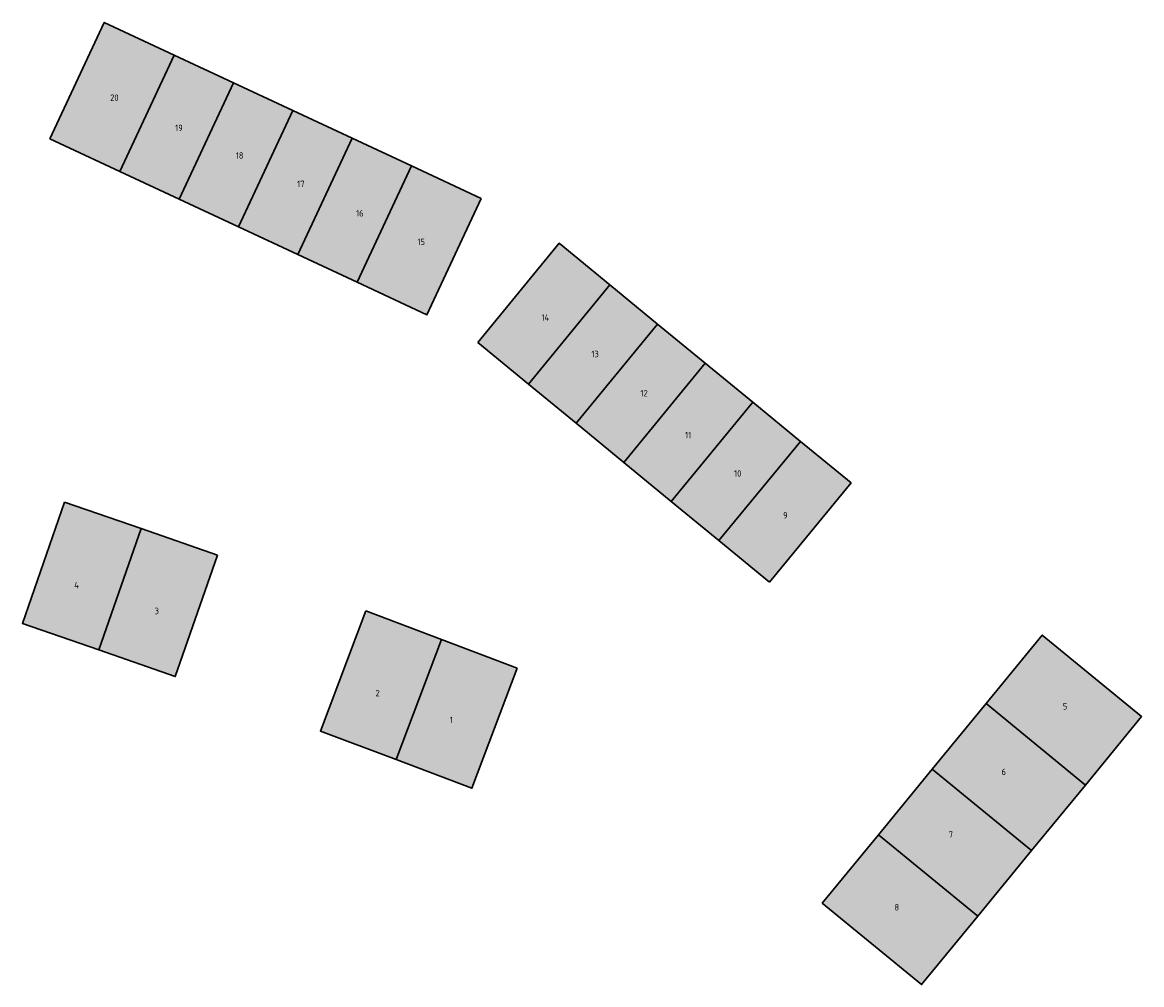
# Model space of a CAD drawing. Header units: metres. Extents: x 167440 to 167858, y 462545 to 462910.
# Tile 11 of 14: x 167666 to 167753, y 462675 to 462750. Entities that reach past the tile are written whole.
import ezdxf

# ---------------------------------------------------------------- set-up
doc = ezdxf.new("R2010")
doc.units = ezdxf.units.M
doc.header["$LTSCALE"] = 0.2
for name, color, linetype, lineweight in [('B-RO-OG-BEBOUWING_HUISNUMMER-T18', 10, 'Continuous', 18), ('B-RO-OG-BEBOUWING_WONINGBOUW-A', 254, 'Continuous', 18), ('B-RO-OG-BEBOUWING_WONINGBOUW-G', 5, 'Continuous', 18)]:
    doc.layers.add(name, color=color, linetype=linetype, lineweight=lineweight)
doc.styles.add('NLCS-ISO-M200-T25', font='NLCS-ISO.ttf', dxfattribs={"height": 0.5})

msp = doc.modelspace()

# ---------------------------------------------------------------- hatches: boundary and pattern name
at = {"layer": 'B-RO-OG-BEBOUWING_WONINGBOUW-A'}
h = msp.add_hatch(color=256, dxfattribs=at)
h.dxf.hatch_style = 1
h.paths.add_polyline_path([(167668.451, 462740.684), (167673.886, 462738.142), (167678.121, 462747.201), (167672.686, 462749.742)])
h = msp.add_hatch(color=256, dxfattribs=at)
h.dxf.hatch_style = 1
h.paths.add_polyline_path([(167673.886, 462738.142), (167678.506, 462735.982), (167682.741, 462745.041), (167678.121, 462747.201)])
h = msp.add_hatch(color=256, dxfattribs=at)
h.dxf.hatch_style = 1
h.paths.add_polyline_path([(167687.361, 462742.881), (167682.741, 462745.041), (167678.506, 462735.982), (167683.126, 462733.822)])
h = msp.add_hatch(color=256, dxfattribs=at)
h.dxf.hatch_style = 1
h.paths.add_polyline_path([(167683.126, 462733.822), (167687.746, 462731.662), (167691.981, 462740.721), (167687.361, 462742.881)])
h = msp.add_hatch(color=256, dxfattribs=at)
h.dxf.hatch_style = 1
h.paths.add_polyline_path([(167691.981, 462740.721), (167696.601, 462738.561), (167692.366, 462729.502), (167687.746, 462731.662)])
h = msp.add_hatch(color=256, dxfattribs=at)
h.dxf.hatch_style = 1
h.paths.add_polyline_path([(167702.036, 462736.019), (167696.601, 462738.561), (167692.366, 462729.502), (167697.801, 462726.961)])
h = msp.add_hatch(color=256, dxfattribs=at)
h.dxf.hatch_style = 1
h.paths.add_polyline_path([(167701.76, 462724.809), (167705.7, 462721.572), (167712.049, 462729.298), (167708.108, 462732.536)])
h = msp.add_hatch(color=256, dxfattribs=at)
h.dxf.hatch_style = 1
h.paths.add_polyline_path([(167705.7, 462721.572), (167709.409, 462718.524), (167715.757, 462726.251), (167712.049, 462729.298)])
h = msp.add_hatch(color=256, dxfattribs=at)
h.dxf.hatch_style = 1
h.paths.add_polyline_path([(167709.409, 462718.524), (167713.118, 462715.477), (167719.466, 462723.203), (167715.757, 462726.251)])
h = msp.add_hatch(color=256, dxfattribs=at)
h.dxf.hatch_style = 1
h.paths.add_polyline_path([(167716.826, 462712.43), (167713.118, 462715.477), (167719.466, 462723.203), (167723.175, 462720.156)])
h = msp.add_hatch(color=256, dxfattribs=at)
h.dxf.hatch_style = 1
h.paths.add_polyline_path([(167720.535, 462709.383), (167716.826, 462712.43), (167723.175, 462720.156), (167726.883, 462717.109)])
h = msp.add_hatch(color=256, dxfattribs=at)
h.dxf.hatch_style = 1
h.paths.add_polyline_path([(167724.475, 462706.145), (167720.535, 462709.383), (167726.883, 462717.109), (167730.824, 462713.871)])
h = msp.add_hatch(color=256, dxfattribs=at)
h.dxf.hatch_style = 1
h.paths.add_polyline_path([(167669.594, 462712.385), (167675.545, 462710.315), (167672.259, 462700.871), (167666.309, 462702.94)])
h = msp.add_hatch(color=256, dxfattribs=at)
h.dxf.hatch_style = 1
h.paths.add_polyline_path([(167681.495, 462708.245), (167675.545, 462710.315), (167672.259, 462700.871), (167678.209, 462698.801)])
h = msp.add_hatch(color=256, dxfattribs=at)
h.dxf.hatch_style = 1
h.paths.add_polyline_path([(167693.045, 462703.909), (167698.939, 462701.684), (167695.406, 462692.328), (167689.512, 462694.554)])
h = msp.add_hatch(color=256, dxfattribs=at)
h.dxf.hatch_style = 1
h.paths.add_polyline_path([(167749.059, 462690.343), (167741.329, 462696.687), (167745.707, 462702.02), (167753.437, 462695.676)])
h = msp.add_hatch(color=256, dxfattribs=at)
h.dxf.hatch_style = 1
h.paths.add_polyline_path([(167704.833, 462699.458), (167698.939, 462701.684), (167695.406, 462692.328), (167701.3, 462690.103)])
h = msp.add_hatch(color=256, dxfattribs=at)
h.dxf.hatch_style = 1
h.paths.add_polyline_path([(167744.872, 462685.241), (167737.142, 462691.585), (167741.329, 462696.687), (167749.059, 462690.343)])
h = msp.add_hatch(color=256, dxfattribs=at)
h.dxf.hatch_style = 1
h.paths.add_polyline_path([(167740.685, 462680.139), (167732.955, 462686.483), (167737.142, 462691.585), (167744.872, 462685.241)])
h = msp.add_hatch(color=256, dxfattribs=at)
h.dxf.hatch_style = 1
h.paths.add_polyline_path([(167740.685, 462680.139), (167732.955, 462686.483), (167728.578, 462681.149), (167736.308, 462674.805)])

# ---------------------------------------------------------------- linework, layer by layer
at = {"layer": 'B-RO-OG-BEBOUWING_WONINGBOUW-G', "lineweight": 30}
for points in [[(167668.451, 462740.684), (167673.886, 462738.142), (167678.121, 462747.201), (167672.686, 462749.742)], [(167673.886, 462738.142), (167678.506, 462735.982), (167682.741, 462745.041), (167678.121, 462747.201)], [(167687.361, 462742.881), (167682.741, 462745.041), (167678.506, 462735.982), (167683.126, 462733.822)], [(167683.126, 462733.822), (167687.746, 462731.662), (167691.981, 462740.721), (167687.361, 462742.881)], [(167691.981, 462740.721), (167696.601, 462738.561), (167692.366, 462729.502), (167687.746, 462731.662)], [(167702.036, 462736.019), (167696.601, 462738.561), (167692.366, 462729.502), (167697.801, 462726.961)], [(167701.76, 462724.809), (167705.7, 462721.572), (167712.049, 462729.298), (167708.108, 462732.536)], [(167705.7, 462721.572), (167709.409, 462718.524), (167715.757, 462726.251), (167712.049, 462729.298)], [(167709.409, 462718.524), (167713.118, 462715.477), (167719.466, 462723.203), (167715.757, 462726.251)], [(167716.826, 462712.43), (167713.118, 462715.477), (167719.466, 462723.203), (167723.175, 462720.156)], [(167720.535, 462709.383), (167716.826, 462712.43), (167723.175, 462720.156), (167726.883, 462717.109)], [(167724.475, 462706.145), (167720.535, 462709.383), (167726.883, 462717.109), (167730.824, 462713.871)], [(167669.594, 462712.385), (167675.545, 462710.315), (167672.259, 462700.871), (167666.309, 462702.94)], [(167681.495, 462708.245), (167675.545, 462710.315), (167672.259, 462700.871), (167678.209, 462698.801)], [(167693.045, 462703.909), (167698.939, 462701.684), (167695.406, 462692.328), (167689.512, 462694.554)], [(167749.059, 462690.343), (167741.329, 462696.687), (167745.707, 462702.02), (167753.437, 462695.676)], [(167704.833, 462699.458), (167698.939, 462701.684), (167695.406, 462692.328), (167701.3, 462690.103)], [(167744.872, 462685.241), (167737.142, 462691.585), (167741.329, 462696.687), (167749.059, 462690.343)], [(167740.685, 462680.139), (167732.955, 462686.483), (167737.142, 462691.585), (167744.872, 462685.241)], [(167740.685, 462680.139), (167732.955, 462686.483), (167728.578, 462681.149), (167736.308, 462674.805)]]:
    msp.add_lwpolyline(points, close=True, dxfattribs=at)

# ---------------------------------------------------------------- texts
at = {"layer": 'B-RO-OG-BEBOUWING_HUISNUMMER-T18', "char_height": 0.5, "attachment_point": 1, "style": 'NLCS-ISO-M200-T25'}
for s, heights, insert in [('20', [0], (167673.144, 462744.131)), ('19', [0], (167678.205, 462741.775)), ('18', [0], (167682.919, 462739.627)), ('17', [0], (167687.703, 462737.41)), ('16', [0], (167692.279, 462735.124)), ('15', [0], (167697.063, 462732.907)), ('14', [0], (167706.715, 462727.009)), ('13', [0], (167710.604, 462724.165)), ('12', [0], (167714.423, 462721.112)), ('11', [0], (167717.894, 462717.85)), ('10', [0], (167721.714, 462714.867)), ('9', [0], (167725.533, 462711.606)), ('4', [0], (167670.342, 462706.169)), ('3', [0.43], (167676.605, 462704.152)), ('2', [0], (167693.797, 462697.754)), ('5', [0], (167747.309, 462696.729)), ('1', [0], (167699.574, 462695.668)), ('6', [0], (167742.531, 462691.622)), ('7', [0], (167738.421, 462686.737)), ('8', [0], (167734.198, 462681.076))]:
    msp.add_mtext_dynamic_manual_height_columns(s, width=3.77876, gutter_width=2.5, heights=heights, dxfattribs=dict(at, insert=insert))

doc.saveas('drawing.dxf')
